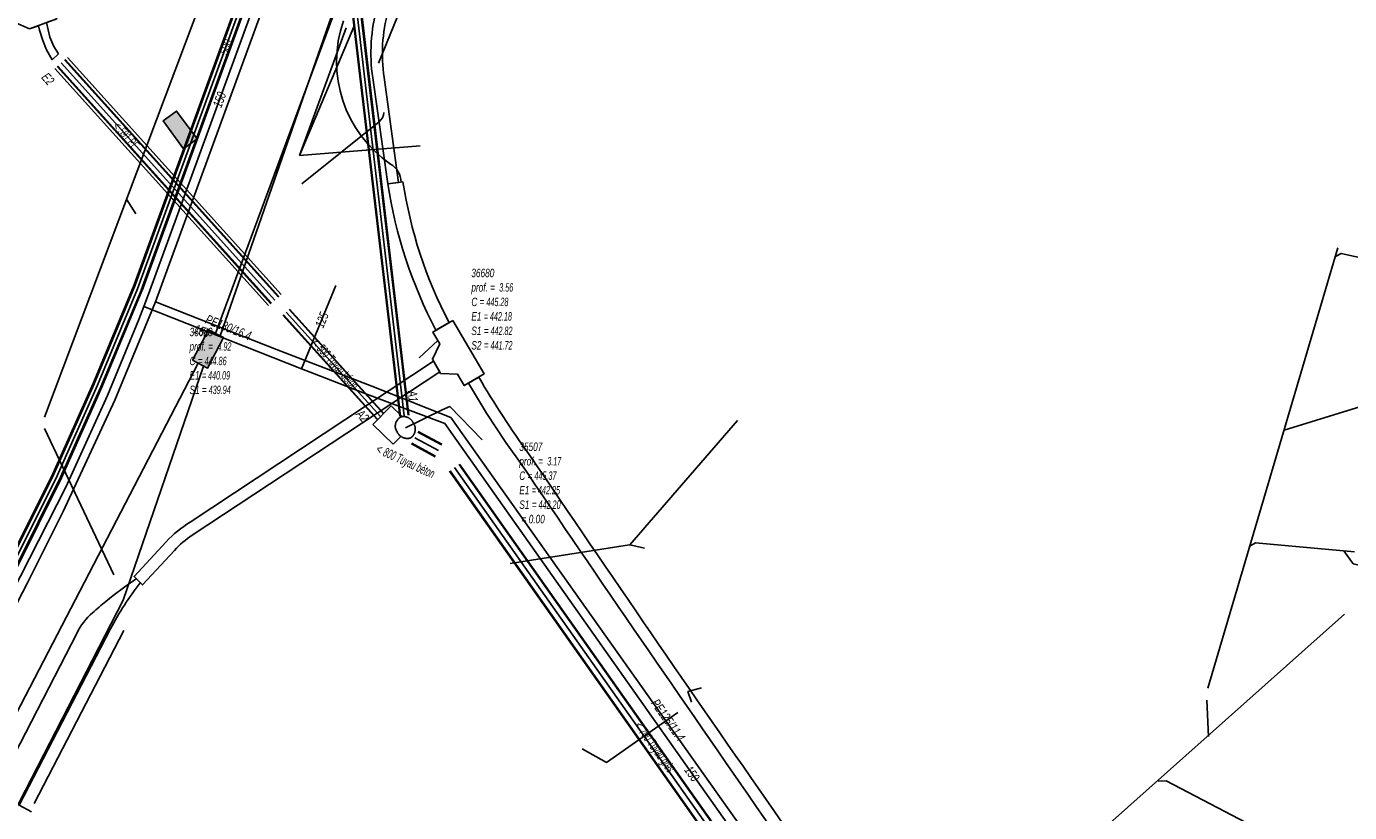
# Model space of a CAD drawing. Header units: metres. Extents: x 2695563 to 2696938, y 1260544 to 1262032.
# Tile 133 of 256: x 2696598 to 2696677, y 1261215 to 1261262. Entities that reach past the tile are written whole.
import ezdxf

# ---------------------------------------------------------------- set-up
doc = ezdxf.new("R2010")
doc.units = ezdxf.units.M
doc.header["$LTSCALE"] = 100
doc.linetypes.add('AUSGEZOGEN', pattern=[0])
doc.linetypes.add('STRICHLINIE2_S3', pattern=[0.25, 0.15, -0.1])
for name, color, linetype in [('Eau portable_Cadastre des conduites_Conduite', 171, 'AUSGEZOGEN'), ('Eau potable_Cadastre des conduites_Conduite_Texte', 171, 'AUSGEZOGEN'), ('EU_Cadastre des conduites', 24, 'AUSGEZOGEN'), ('EU_Cadastre des conduites – Texte', 7, 'AUSGEZOGEN'), ('EU_Cadastre des conduites_Axe de tracé', 24, 'AUSGEZOGEN'), ('EU_Cadastre des conduites_Ouvrage spécial – Ligne de détail', 24, 'AUSGEZOGEN'), ('EU_Cadastre des conduites_Ouvrage spécial – Polygone de détail', 24, 'AUSGEZOGEN'), ('EU_Cadastre des conduites_Regard normalisé – Texte', 24, 'AUSGEZOGEN'), ('EU_Cadastre des conduites_Regard – Polygone de détail', 24, 'AUSGEZOGEN'), ('EU_Cadastre des conduites_Texte entrée-sortie', 24, 'AUSGEZOGEN'), ('Gaz_Cadastre des conduites_Conduite', 32, 'AUSGEZOGEN'), ('Gaz_Cadastre des conduites_Conduite_Texte', 32, 'AUSGEZOGEN'), ('Réseau électrique_Cadastre des conduite_Bord du tracé', 1, 'AUSGEZOGEN'), ('Réseau électrique_Cadastre des conduite_Tronçon de tracé', 1, 'AUSGEZOGEN'), ('Réseau électrique_Cadastre des conduites_Ouvrage_Surface-Ligne-Point', 1, 'AUSGEZOGEN'), ('Télécommunications_SW_Cadastre des conduites_Bord du tracé', 94, 'AUSGEZOGEN'), ('Télécommunications_SW_Cadastre des conduites_Ouvrage', 94, 'AUSGEZOGEN')]:
    doc.layers.add(name, color=color, linetype=linetype)
doc.styles.add('ARIAL', font='arial.ttf')
pattern_1 = [(0, (2708005, 1273150), (6075, 6075), [6075, -6075]), (90, (2708005, 1273150), (-6075, 6075), [6075, -6075])]

# ---------------------------------------------------------------- blocks, each defined once
blk = doc.blocks.new('COMPLEXOBJECT_1537')
at = {"layer": 'EU_Cadastre des conduites_Ouvrage spécial – Polygone de détail', "color": 24, "linetype": 'STRICHLINIE2_S3', "transparency": 33554687}
for centre, radius, start, end in [((6619.955, 11238.027), 0.585, 162.60697, 215.99528), ((6619.958, 11238.028), 0.588, 107.49561, 162.80126), ((6619.853, 11237.943), 0.65, 57.47226, 96.31994), ((6619.853, 11237.938), 0.653, 23.41472, 57.75565), ((6619.914, 11237.844), 0.645, 349.84256, 33.3418), ((6620.074, 11237.932), 0.644, 202.80399, 243.58234), ((6620.081, 11237.931), 0.645, 242.9787, 289.34815), ((6619.913, 11237.843), 0.646, 306.27441, 349.91702)]:
    blk.add_arc(centre, radius, start, end, dxfattribs=at)
blk = doc.blocks.new('COMPLEXOBJECT_1594')
at = {"layer": 'Réseau électrique_Cadastre des conduite_Bord du tracé', "color": 1, "linetype": 'AUSGEZOGEN', "transparency": 33554687}
blk.add_line((6624.345, 11240.947), (6623.728, 11240.585), dxfattribs=at)
blk.add_lwpolyline([(6652.947, 11199.999), (6655.485, 11197.116), (6655.998, 11197.592), (6653.849, 11200.001)], dxfattribs=at)
for centre, radius, start, end in [((6669.929, 11267.356), 53.397, 210.0899, 216.06909), ((6670.276, 11267.576), 53.092, 210.10362, 216.05395), ((8193.172, 12295.529), 1890.421, 214.076417, 214.856728), ((8202.272, 12301.772), 1902.172, 214.078991, 214.854373), ((6774.392, 11307.453), 161.483, 214.88217, 221.7139), ((6765.308, 11300.708), 150.889, 214.75327, 221.86977)]:
    blk.add_arc(centre, radius, start, end, dxfattribs=at)
blk = doc.blocks.new('COMPLEXOBJECT_1597')
at = {"layer": 'Réseau électrique_Cadastre des conduite_Bord du tracé', "color": 1, "linetype": 'AUSGEZOGEN', "transparency": 33554687}
blk.add_line((6618.939, 11262.744), (6618.289, 11262.993), dxfattribs=at)
blk.add_lwpolyline([(6618.026, 11258.786), (6618.936, 11252.459), (6619.553, 11252.548), (6618.706, 11258.806)], dxfattribs=at)
for centre, radius, start, end in [((6628.221, 11260.26), 10.301, 164.61644, 188.2292), ((6628.2, 11260.22), 9.598, 164.75532, 188.47253)]:
    blk.add_arc(centre, radius, start, end, dxfattribs=at)
blk = doc.blocks.new('COMPLEXOBJECT_1598')
at = {"layer": 'Réseau électrique_Cadastre des conduite_Bord du tracé', "color": 1, "linetype": 'AUSGEZOGEN', "transparency": 33554687}
for p, q in [((6619.83, 11252.587), (6618.936, 11252.459)), ((6621.795, 11243.74), (6622.575, 11244.197))]:
    blk.add_line(p, q, dxfattribs=at)
for centre, radius, start, end in [((6646.039, 11256.518), 27.406, 188.51746, 207.79165), ((6645.995, 11256.503), 26.456, 188.51305, 207.72058)]:
    blk.add_arc(centre, radius, start, end, dxfattribs=at)
blk = doc.blocks.new('COMPLEXOBJECT_1599')
at = {"layer": 'Réseau électrique_Cadastre des conduite_Bord du tracé', "color": 1, "linetype": 'AUSGEZOGEN', "transparency": 33554687}
blk.add_line((6607.279, 11231.515), (6622.019, 11241.253), dxfattribs=at)
for points in [[(6622.019, 11241.253), (6621.646, 11241.89), (6607.157, 11232.292)], [(6605.731, 11231.129), (6603.813, 11229.049), (6604.305, 11228.561), (6606.21, 11230.612)]]:
    blk.add_lwpolyline(points, dxfattribs=at)
for centre, radius, start, end in [((6610.487, 11226.753), 6.463, 121.01543, 137.38374), ((6610.104, 11227.086), 5.253, 122.53464, 137.8419)]:
    blk.add_arc(centre, radius, start, end, dxfattribs=at)
blk = doc.blocks.new('COMPLEXOBJECT_2029')
at = {"layer": 'Réseau électrique_Cadastre des conduite_Tronçon de tracé', "color": 1, "linetype": 'AUSGEZOGEN', "transparency": 33554687}
blk.add_line((6596.971, 11215.429), (6602.413, 11225.94), dxfattribs=at)
blk.add_arc((6618.1, 11217.815), 17.666, 142.01549, 152.6195, dxfattribs=at)

msp = doc.modelspace()

# ---------------------------------------------------------------- hatches: boundary and pattern name
at = {"layer": 'Réseau électrique_Cadastre des conduite_Bord du tracé', "lineweight": 18, "transparency": 33554687}
h = msp.add_hatch(dxfattribs=at)
h.set_pattern_fill('MUSTER', color=1, scale=6075, style=0, pattern_type=2)
h.set_pattern_definition(pattern_1)
h.paths.add_polyline_path([(2696619.676, 1261258.616), (2696619.658, 1261258.743), (2696619.642, 1261258.87), (2696619.627, 1261258.997), (2696619.614, 1261259.125), (2696619.603, 1261259.253), (2696619.593, 1261259.38), (2696619.585, 1261259.508), (2696619.579, 1261259.636), (2696619.575, 1261259.764), (2696619.572, 1261259.893), (2696619.571, 1261260.021), (2696619.572, 1261260.149), (2696619.574, 1261260.277), (2696619.579, 1261260.405), (2696619.584, 1261260.533), (2696619.592, 1261260.661), (2696619.601, 1261260.789), (2696619.612, 1261260.917), (2696619.625, 1261261.044), (2696619.639, 1261261.171), (2696619.655, 1261261.299), (2696619.673, 1261261.426), (2696619.693, 1261261.552), (2696619.714, 1261261.679), (2696619.737, 1261261.805), (2696619.761, 1261261.931), (2696619.787, 1261262.056), (2696619.815, 1261262.181), (2696619.845, 1261262.306), (2696619.876, 1261262.43), (2696619.909, 1261262.554), (2696619.259, 1261262.803), (2696619.224, 1261262.671), (2696619.19, 1261262.538), (2696619.158, 1261262.405), (2696619.128, 1261262.271), (2696619.099, 1261262.137), (2696619.073, 1261262.003), (2696619.048, 1261261.868), (2696619.025, 1261261.733), (2696619.004, 1261261.598), (2696618.984, 1261261.462), (2696618.967, 1261261.327), (2696618.951, 1261261.191), (2696618.937, 1261261.054), (2696618.925, 1261260.918), (2696618.915, 1261260.781), (2696618.906, 1261260.645), (2696618.899, 1261260.508), (2696618.894, 1261260.371), (2696618.891, 1261260.234), (2696618.89, 1261260.097), (2696618.891, 1261259.96), (2696618.893, 1261259.823), (2696618.897, 1261259.687), (2696618.903, 1261259.55), (2696618.911, 1261259.413), (2696618.921, 1261259.276), (2696618.932, 1261259.14), (2696618.945, 1261259.004), (2696618.96, 1261258.868), (2696618.977, 1261258.732), (2696618.996, 1261258.596), (2696619.906, 1261252.269), (2696620.523, 1261252.358)], flags=0)
h = msp.add_hatch(dxfattribs=at)
h.set_pattern_fill('MUSTER', color=1, scale=6075, style=0, pattern_type=2)
h.set_pattern_definition(pattern_1)
h.paths.add_polyline_path([(2696620.8, 1261252.397), (2696619.906, 1261252.269), (2696619.952, 1261251.975), (2696620, 1261251.682), (2696620.052, 1261251.389), (2696620.108, 1261251.097), (2696620.166, 1261250.805), (2696620.228, 1261250.514), (2696620.292, 1261250.224), (2696620.36, 1261249.934), (2696620.431, 1261249.646), (2696620.505, 1261249.358), (2696620.582, 1261249.07), (2696620.663, 1261248.784), (2696620.746, 1261248.499), (2696620.832, 1261248.214), (2696620.922, 1261247.93), (2696621.015, 1261247.648), (2696621.11, 1261247.366), (2696621.209, 1261247.086), (2696621.311, 1261246.806), (2696621.416, 1261246.528), (2696621.524, 1261246.251), (2696621.635, 1261245.975), (2696621.748, 1261245.7), (2696621.865, 1261245.427), (2696621.985, 1261245.154), (2696622.108, 1261244.884), (2696622.233, 1261244.614), (2696622.362, 1261244.346), (2696622.493, 1261244.079), (2696622.628, 1261243.814), (2696622.765, 1261243.55), (2696623.545, 1261244.007), (2696623.413, 1261244.261), (2696623.284, 1261244.516), (2696623.158, 1261244.773), (2696623.035, 1261245.031), (2696622.914, 1261245.291), (2696622.796, 1261245.551), (2696622.681, 1261245.813), (2696622.569, 1261246.077), (2696622.46, 1261246.341), (2696622.354, 1261246.607), (2696622.25, 1261246.873), (2696622.149, 1261247.141), (2696622.052, 1261247.41), (2696621.957, 1261247.68), (2696621.865, 1261247.951), (2696621.776, 1261248.223), (2696621.69, 1261248.496), (2696621.607, 1261248.769), (2696621.527, 1261249.044), (2696621.45, 1261249.32), (2696621.376, 1261249.596), (2696621.304, 1261249.873), (2696621.236, 1261250.151), (2696621.171, 1261250.429), (2696621.109, 1261250.709), (2696621.05, 1261250.989), (2696620.994, 1261251.269), (2696620.941, 1261251.55), (2696620.891, 1261251.832), (2696620.844, 1261252.114)], flags=0)
h = msp.add_hatch(dxfattribs=at)
h.set_pattern_fill('MUSTER', color=1, scale=6075, style=0, pattern_type=2)
h.set_pattern_definition(pattern_1)
h.paths.add_polyline_path([(2696622.989, 1261241.063), (2696622.616, 1261241.7), (2696608.127, 1261232.102), (2696608.076, 1261232.071), (2696608.025, 1261232.04), (2696607.975, 1261232.008), (2696607.925, 1261231.976), (2696607.875, 1261231.943), (2696607.826, 1261231.909), (2696607.777, 1261231.876), (2696607.728, 1261231.842), (2696607.68, 1261231.807), (2696607.631, 1261231.772), (2696607.584, 1261231.737), (2696607.536, 1261231.701), (2696607.489, 1261231.664), (2696607.442, 1261231.627), (2696607.396, 1261231.59), (2696607.349, 1261231.553), (2696607.304, 1261231.515), (2696607.258, 1261231.476), (2696607.213, 1261231.437), (2696607.168, 1261231.398), (2696607.124, 1261231.358), (2696607.08, 1261231.318), (2696607.036, 1261231.277), (2696606.993, 1261231.237), (2696606.95, 1261231.195), (2696606.908, 1261231.153), (2696606.866, 1261231.111), (2696606.824, 1261231.069), (2696606.782, 1261231.026), (2696606.742, 1261230.983), (2696606.701, 1261230.939), (2696604.783, 1261228.859), (2696605.275, 1261228.371), (2696607.18, 1261230.422), (2696607.211, 1261230.455), (2696607.241, 1261230.489), (2696607.272, 1261230.521), (2696607.304, 1261230.554), (2696607.336, 1261230.586), (2696607.367, 1261230.619), (2696607.4, 1261230.65), (2696607.432, 1261230.682), (2696607.465, 1261230.713), (2696607.498, 1261230.744), (2696607.531, 1261230.775), (2696607.565, 1261230.805), (2696607.599, 1261230.835), (2696607.633, 1261230.865), (2696607.667, 1261230.895), (2696607.702, 1261230.924), (2696607.736, 1261230.953), (2696607.772, 1261230.981), (2696607.807, 1261231.01), (2696607.842, 1261231.038), (2696607.878, 1261231.065), (2696607.914, 1261231.093), (2696607.951, 1261231.12), (2696607.987, 1261231.147), (2696608.024, 1261231.173), (2696608.061, 1261231.199), (2696608.098, 1261231.225), (2696608.135, 1261231.25), (2696608.173, 1261231.276), (2696608.211, 1261231.3), (2696608.249, 1261231.325)], flags=0)
h = msp.add_hatch(dxfattribs=at)
h.set_pattern_fill('MUSTER', color=1, scale=6075, style=0, pattern_type=2)
h.set_pattern_definition(pattern_1)
h.paths.add_polyline_path([(2696642.893, 1261214.913), (2696642.418, 1261215.595), (2696641.944, 1261216.276), (2696641.47, 1261216.958), (2696640.997, 1261217.641), (2696640.523, 1261218.323), (2696640.05, 1261219.006), (2696639.578, 1261219.689), (2696639.105, 1261220.372), (2696638.633, 1261221.055), (2696638.161, 1261221.738), (2696637.69, 1261222.422), (2696637.219, 1261223.106), (2696636.748, 1261223.79), (2696636.277, 1261224.474), (2696635.807, 1261225.159), (2696635.337, 1261225.844), (2696634.867, 1261226.529), (2696634.398, 1261227.214), (2696633.929, 1261227.899), (2696633.46, 1261228.585), (2696632.991, 1261229.27), (2696632.523, 1261229.956), (2696632.055, 1261230.642), (2696631.588, 1261231.329), (2696631.12, 1261232.015), (2696630.653, 1261232.702), (2696630.187, 1261233.389), (2696629.72, 1261234.076), (2696629.254, 1261234.764), (2696628.788, 1261235.451), (2696628.323, 1261236.139), (2696628.219, 1261236.283), (2696628.115, 1261236.427), (2696628.011, 1261236.572), (2696627.908, 1261236.717), (2696627.806, 1261236.862), (2696627.704, 1261237.008), (2696627.602, 1261237.154), (2696627.501, 1261237.3), (2696627.401, 1261237.447), (2696627.3, 1261237.594), (2696627.201, 1261237.742), (2696627.102, 1261237.889), (2696627.003, 1261238.037), (2696626.905, 1261238.186), (2696626.808, 1261238.334), (2696626.711, 1261238.484), (2696626.614, 1261238.633), (2696626.518, 1261238.783), (2696626.422, 1261238.933), (2696626.327, 1261239.083), (2696626.233, 1261239.234), (2696626.139, 1261239.384), (2696626.045, 1261239.536), (2696625.952, 1261239.687), (2696625.86, 1261239.839), (2696625.767, 1261239.991), (2696625.676, 1261240.144), (2696625.585, 1261240.297), (2696625.494, 1261240.45), (2696625.404, 1261240.603), (2696625.315, 1261240.757), (2696624.698, 1261240.395), (2696624.788, 1261240.24), (2696624.879, 1261240.085), (2696624.971, 1261239.93), (2696625.063, 1261239.775), (2696625.155, 1261239.621), (2696625.248, 1261239.467), (2696625.342, 1261239.314), (2696625.436, 1261239.161), (2696625.53, 1261239.008), (2696625.625, 1261238.855), (2696625.721, 1261238.703), (2696625.817, 1261238.551), (2696625.913, 1261238.399), (2696626.011, 1261238.248), (2696626.108, 1261238.097), (2696626.206, 1261237.947), (2696626.305, 1261237.796), (2696626.404, 1261237.646), (2696626.504, 1261237.497), (2696626.604, 1261237.347), (2696626.704, 1261237.198), (2696626.805, 1261237.05), (2696626.907, 1261236.902), (2696627.009, 1261236.754), (2696627.112, 1261236.606), (2696627.215, 1261236.459), (2696627.319, 1261236.312), (2696627.423, 1261236.165), (2696627.527, 1261236.019), (2696627.632, 1261235.873), (2696627.738, 1261235.728), (2696628.203, 1261235.04), (2696628.669, 1261234.353), (2696629.135, 1261233.666), (2696629.602, 1261232.978), (2696630.068, 1261232.292), (2696630.535, 1261231.605), (2696631.002, 1261230.919), (2696631.47, 1261230.232), (2696631.938, 1261229.546), (2696632.406, 1261228.86), (2696632.874, 1261228.175), (2696633.343, 1261227.489), (2696633.812, 1261226.804), (2696634.282, 1261226.119), (2696634.751, 1261225.434), (2696635.221, 1261224.75), (2696635.691, 1261224.065), (2696636.162, 1261223.381), (2696636.633, 1261222.697), (2696637.104, 1261222.013), (2696637.575, 1261221.33), (2696638.047, 1261220.646), (2696638.519, 1261219.963), (2696638.991, 1261219.28), (2696639.464, 1261218.597), (2696639.937, 1261217.915), (2696640.41, 1261217.232), (2696640.884, 1261216.55), (2696641.357, 1261215.868), (2696641.832, 1261215.187), (2696642.306, 1261214.505), (2696642.652, 1261214.009), (2696642.999, 1261213.514), (2696643.349, 1261213.021), (2696643.7, 1261212.529), (2696644.054, 1261212.039), (2696644.409, 1261211.55), (2696644.767, 1261211.062), (2696645.126, 1261210.576), (2696645.488, 1261210.091), (2696645.851, 1261209.608), (2696646.216, 1261209.126), (2696646.583, 1261208.646), (2696646.952, 1261208.167), (2696647.323, 1261207.69), (2696647.696, 1261207.214), (2696648.071, 1261206.74), (2696648.448, 1261206.267), (2696648.826, 1261205.795), (2696649.207, 1261205.326), (2696649.589, 1261204.857), (2696649.973, 1261204.391), (2696650.359, 1261203.925), (2696650.747, 1261203.462), (2696651.137, 1261203), (2696651.529, 1261202.539), (2696651.922, 1261202.08), (2696652.317, 1261201.623), (2696652.715, 1261201.167), (2696653.114, 1261200.713), (2696653.514, 1261200.26), (2696653.917, 1261199.809), (2696656.455, 1261196.926), (2696656.968, 1261197.402), (2696654.819, 1261199.811), (2696654.407, 1261200.275), (2696653.996, 1261200.741), (2696653.587, 1261201.209), (2696653.18, 1261201.678), (2696652.775, 1261202.149), (2696652.372, 1261202.621), (2696651.97, 1261203.095), (2696651.57, 1261203.57), (2696651.172, 1261204.047), (2696650.776, 1261204.526), (2696650.382, 1261205.006), (2696649.99, 1261205.487), (2696649.599, 1261205.97), (2696649.21, 1261206.455), (2696648.824, 1261206.941), (2696648.439, 1261207.428), (2696648.056, 1261207.917), (2696647.674, 1261208.407), (2696647.295, 1261208.899), (2696646.918, 1261209.393), (2696646.542, 1261209.887), (2696646.169, 1261210.384), (2696645.797, 1261210.881), (2696645.427, 1261211.38), (2696645.059, 1261211.881), (2696644.693, 1261212.383), (2696644.329, 1261212.886), (2696643.967, 1261213.391), (2696643.607, 1261213.897), (2696643.249, 1261214.404)], flags=0)
at = {"layer": 'Réseau électrique_Cadastre des conduites_Ouvrage_Surface-Ligne-Point', "lineweight": 18, "transparency": 33554687}
h = msp.add_hatch(dxfattribs=at)
h.set_pattern_fill('MUSTER', color=1, scale=4050, style=0, pattern_type=2)
h.set_pattern_definition([(0, (2703955, 1269100), (4050, 4050), [4050, -4050]), (90, (2703955, 1269100), (-4050, 4050), [4050, -4050])])
h.paths.add_polyline_path([(2696623.763, 1261244.135), (2696622.576, 1261243.44), (2696622.992, 1261242.73), (2696622.549, 1261241.815), (2696623.042, 1261240.973), (2696624.05, 1261240.926), (2696624.447, 1261240.248), (2696625.634, 1261240.943)], flags=0)
at = {"layer": 'Télécommunications_SW_Cadastre des conduites_Ouvrage', "transparency": 33554687}
for points in [[(2696607.723, 1261254.368), (2696608.529, 1261254.959), (2696607.316, 1261256.612), (2696606.509, 1261256.021)], [(2696608.268, 1261241.753), (2696609.157, 1261241.294), (2696610.098, 1261243.116), (2696609.21, 1261243.574)]]:
    msp.add_hatch(color=7, dxfattribs=at).paths.add_polyline_path(points)

# ---------------------------------------------------------------- linework, layer by layer
at = {"layer": 'Eau portable_Cadastre des conduites_Conduite', "linetype": 'AUSGEZOGEN', "transparency": 33554687}
for p, q in [((2696615.846, 1261276.631), (2696604.727, 1261246.103)), ((2696615.875, 1261276.621), (2696604.756, 1261246.093)), ((2696615.904, 1261276.61), (2696604.785, 1261246.082)), ((2696616.316, 1261276.46), (2696605.197, 1261245.932)), ((2696616.345, 1261276.449), (2696605.226, 1261245.921)), ((2696616.374, 1261276.439), (2696605.255, 1261245.911)), ((2696604.731, 1261246.115), (2696602.343, 1261240.38)), ((2696604.76, 1261246.103), (2696602.371, 1261240.368)), ((2696604.789, 1261246.091), (2696602.4, 1261240.356)), ((2696605.193, 1261245.923), (2696602.802, 1261240.182)), ((2696605.222, 1261245.911), (2696602.831, 1261240.17)), ((2696605.251, 1261245.899), (2696602.859, 1261240.158)), ((2696602.343, 1261240.38), (2696599.941, 1261234.997)), ((2696602.371, 1261240.368), (2696599.97, 1261234.984)), ((2696602.4, 1261240.356), (2696599.998, 1261234.97)), ((2696602.802, 1261240.182), (2696600.394, 1261234.784)), ((2696602.831, 1261240.17), (2696600.422, 1261234.77)), ((2696602.859, 1261240.158), (2696600.451, 1261234.757)), ((2696599.941, 1261234.997), (2696597.265, 1261229.603)), ((2696599.97, 1261234.984), (2696597.293, 1261229.589)), ((2696599.998, 1261234.97), (2696597.321, 1261229.575)), ((2696600.394, 1261234.784), (2696597.711, 1261229.377)), ((2696600.422, 1261234.77), (2696597.739, 1261229.363)), ((2696600.451, 1261234.757), (2696597.767, 1261229.349))]:
    msp.add_line(p, q, dxfattribs=at)
at = {"layer": 'Eau portable_Cadastre des conduites_Conduite', "color": 255, "linetype": 'AUSGEZOGEN', "transparency": 33554687}
for p, q in [((2696616.11, 1261276.535), (2696604.991, 1261246.007)), ((2696604.991, 1261246.007), (2696602.601, 1261240.269)), ((2696602.601, 1261240.269), (2696600.196, 1261234.877)), ((2696600.196, 1261234.877), (2696597.516, 1261229.476))]:
    msp.add_line(p, q, dxfattribs=at)
at = {"layer": 'Eau portable_Cadastre des conduites_Conduite', "color": 7, "linetype": 'AUSGEZOGEN', "transparency": 33554687}
msp.add_line((2696614.763, 1261241.25), (2696616.807, 1261246.215), dxfattribs=at)
for points in [[(2696657.086, 1261388.848), (2696616.439, 1261278.991), (2696616.881, 1261276.515), (2696605.638, 1261245.705), (2696605.364, 1261244.953)], [(2696605.364, 1261244.953), (2696605.054, 1261244.194), (2696603.197, 1261239.651), (2696600.71, 1261234.201), (2696598.017, 1261228.888), (2696567.913, 1261170.589), (2696563.828, 1261162.506), (2696554.994, 1261145.572), (2696550.038, 1261136.074), (2696550.147, 1261133.526), (2696544.321, 1261122.137), (2696537.84, 1261109.713), (2696531.327, 1261097.071), (2696522.634, 1261080.262), (2696511.485, 1261058.57), (2696509.603, 1261054.935), (2696509.005, 1261053.781), (2696502.513, 1261041.096)], [(2696605.364, 1261244.953), (2696614.763, 1261241.25), (2696615.527, 1261240.953), (2696618.488, 1261239.8), (2696621.233, 1261238.762)], [(2696621.233, 1261238.762), (2696623.291, 1261237.984), (2696652.173, 1261197.075)]]:
    msp.add_lwpolyline(points, dxfattribs=at)
at = {"layer": 'EU_Cadastre des conduites', "color": 24, "linetype": 'AUSGEZOGEN', "transparency": 33554687}
for p, q in [((2696599.446, 1261238.364), (2696611.432, 1261270.21)), ((2696614.626, 1261253.957), (2696617.874, 1261261.633)), ((2696617.411, 1261261.567), (2696614.626, 1261253.957)), ((2696621.83, 1261254.541), (2696614.626, 1261253.957)), ((2696604.881, 1261250.477), (2696604.331, 1261251.369)), ((2696676.49, 1261248.466), (2696668.738, 1261222.216)), ((2696623.141, 1261238.799), (2696620.953, 1261237.739)), ((2696677.866, 1261238.997), (2696673.287, 1261237.595)), ((2696640.72, 1261238.164), (2696634.307, 1261230.754)), ((2696603.576, 1261228.974), (2696599.446, 1261237.694)), ((2696634.3, 1261230.754), (2696627.191, 1261229.646)), ((2696635.193, 1261230.547), (2696634.307, 1261230.754)), ((2696676.892, 1261226.624), (2696654.105, 1261206.323)), ((2696668.692, 1261221.494), (2696668.791, 1261219.329))]:
    msp.add_line(p, q, dxfattribs=at)
at = {"layer": 'EU_Cadastre des conduites', "linetype": 'AUSGEZOGEN', "transparency": 33554687}
for p, q in [((2696620.611, 1261238.421), (2696616.814, 1261270.773)), ((2696620.631, 1261238.423), (2696616.834, 1261270.775)), ((2696620.651, 1261238.425), (2696616.854, 1261270.777)), ((2696621.107, 1261238.479), (2696617.31, 1261270.831)), ((2696621.127, 1261238.481), (2696617.33, 1261270.833)), ((2696621.147, 1261238.483), (2696617.35, 1261270.835)), ((2696612.937, 1261245.13), (2696600.199, 1261259.263)), ((2696612.954, 1261245.146), (2696600.216, 1261259.279)), ((2696612.972, 1261245.162), (2696600.234, 1261259.295)), ((2696613.376, 1261245.526), (2696600.638, 1261259.659)), ((2696613.394, 1261245.542), (2696600.656, 1261259.675)), ((2696613.411, 1261245.558), (2696600.673, 1261259.691)), ((2696619.26, 1261238.219), (2696613.645, 1261244.445)), ((2696619.275, 1261238.233), (2696613.66, 1261244.459)), ((2696619.29, 1261238.246), (2696613.675, 1261244.472)), ((2696619.632, 1261238.554), (2696614.017, 1261244.78)), ((2696619.647, 1261238.567), (2696614.032, 1261244.793)), ((2696619.662, 1261238.581), (2696614.047, 1261244.807)), ((2696623.094, 1261236.713), (2696621.686, 1261237.477)), ((2696623.104, 1261236.732), (2696621.695, 1261237.495)), ((2696623.114, 1261236.75), (2696621.705, 1261237.513)), ((2696622.712, 1261236.01), (2696621.304, 1261236.773)), ((2696622.722, 1261236.028), (2696621.314, 1261236.792)), ((2696622.732, 1261236.047), (2696621.324, 1261236.81)), ((2696652.11, 1261195.894), (2696624.144, 1261235.546)), ((2696652.126, 1261195.906), (2696624.16, 1261235.557)), ((2696652.142, 1261195.917), (2696624.176, 1261235.568)), ((2696651.538, 1261195.491), (2696623.572, 1261235.142)), ((2696651.554, 1261195.502), (2696623.588, 1261235.153)), ((2696651.57, 1261195.513), (2696623.604, 1261235.165))]:
    msp.add_line(p, q, dxfattribs=at)
at = {"layer": 'EU_Cadastre des conduites', "color": 255, "transparency": 33554687}
for p, q in [((2696620.879, 1261238.452), (2696617.082, 1261270.804)), ((2696613.174, 1261245.344), (2696600.436, 1261259.477)), ((2696619.461, 1261238.4), (2696613.846, 1261244.626)), ((2696622.913, 1261236.38), (2696621.505, 1261237.143)), ((2696651.84, 1261195.704), (2696623.874, 1261235.355))]:
    msp.add_line(p, q, dxfattribs=at)
at = {"layer": 'EU_Cadastre des conduites', "color": 24, "linetype": 'AUSGEZOGEN', "transparency": 33554687}
for points in [[(2696678.315, 1261247.764), (2696676.694, 1261248.123), (2696676.356, 1261247.938)], [(2696625.518, 1261237.009), (2696623.594, 1261239.01), (2696623.141, 1261238.799)], [(2696677.477, 1261230.342), (2696671.594, 1261230.879), (2696671.248, 1261230.675)], [(2696680.566, 1261229.235), (2696680.144, 1261228.985), (2696677.406, 1261229.627), (2696676.842, 1261230.401)], [(2696680.202, 1261209.398), (2696666.266, 1261216.697), (2696665.797, 1261216.678)]]:
    msp.add_lwpolyline(points, dxfattribs=at)
at = {"layer": 'EU_Cadastre des conduites_Axe de tracé', "color": 24, "linetype": 'AUSGEZOGEN', "transparency": 33554687}
for p, q in [((2696612.786, 1261245.029), (2696600.065, 1261259.142)), ((2696613.545, 1261245.679), (2696600.807, 1261259.812))]:
    msp.add_line(p, q, dxfattribs=at)
at = {"layer": 'EU_Cadastre des conduites_Ouvrage spécial – Ligne de détail', "color": 24, "linetype": 'STRICHLINIE2_S3', "transparency": 33554687}
msp.add_lwpolyline([(2696620.678, 1261237.212), (2696620.224, 1261236.748), (2696619.007, 1261237.934), (2696620.089, 1261239.044), (2696620.751, 1261238.399)], dxfattribs=at)
at = {"layer": 'EU_Cadastre des conduites_Regard – Polygone de détail', "color": 24, "linetype": 'STRICHLINIE2_S3', "transparency": 33554687}
msp.add_lwpolyline([(2696598.237, 1261266.444), (2696596.65, 1261262.346), (2696597.566, 1261261.952), (2696598.542, 1261261.518), (2696599.09, 1261261.688), (2696599.146, 1261261.428), (2696599.336, 1261260.823), (2696599.561, 1261260.266), (2696599.894, 1261259.662), (2696600.285, 1261260.018), (2696600, 1261260.468), (2696599.763, 1261261.013), (2696599.564, 1261261.881), (2696600.183, 1261262.117), (2696598.542, 1261261.518), (2696600.183, 1261262.117), (2696599.907, 1261262.775), (2696599.72, 1261263.452), (2696599.681, 1261264.09), (2696599.771, 1261264.908), (2696599.998, 1261265.837), (2696598.237, 1261266.444)], close=True, dxfattribs=at)
at = {"layer": 'Gaz_Cadastre des conduites_Conduite', "color": 32, "linetype": 'AUSGEZOGEN', "transparency": 33554687}
for points in [[(2696659.277, 1261393.124), (2696616.993, 1261278.968), (2696617.47, 1261276.517), (2696606.047, 1261245.242)], [(2696499.537, 1261037.203), (2696503.287, 1261039.21), (2696513.196, 1261058.284), (2696526.029, 1261083.279), (2696550.889, 1261131.825), (2696550.648, 1261135.991), (2696558.706, 1261151.478), (2696568.362, 1261170.315), (2696598.427, 1261228.499), (2696600.554, 1261232.744), (2696603.642, 1261239.386), (2696606.047, 1261245.242)], [(2696606.047, 1261245.242), (2696613.256, 1261242.402), (2696618.951, 1261240.216), (2696621.399, 1261239.235), (2696621.591, 1261239.158)], [(2696621.591, 1261239.158), (2696623.643, 1261238.347), (2696652.363, 1261197.818)]]:
    msp.add_lwpolyline(points, dxfattribs=at)
at = {"layer": 'Réseau électrique_Cadastre des conduite_Tronçon de tracé', "color": 1, "linetype": 'STRICHLINIE2_S3', "transparency": 33554687}
msp.add_line((2696619.343, 1261259.475), (2696621.148, 1261263.903), dxfattribs=at)
at = {"layer": 'Réseau électrique_Cadastre des conduite_Tronçon de tracé', "color": 1, "linetype": 'AUSGEZOGEN', "transparency": 33554687}
for p, q in [((2696614.783, 1261252.273), (2696619.375, 1261255.963)), ((2696621.756, 1261241.892), (2696622.874, 1261242.932)), ((2696598.828, 1261215.331), (2696604.178, 1261225.645)), ((2696598.67, 1261214.842), (2696597.941, 1261215.239))]:
    msp.add_line(p, q, dxfattribs=at)
for points in [[(2696567.353, 1261159.79), (2696588.145, 1261199.811), (2696601.391, 1261225.512)], [(2696637.98, 1261221.372), (2696637.774, 1261222.004), (2696638.581, 1261222.227)], [(2696631.474, 1261218.599), (2696632.921, 1261217.784), (2696637.17, 1261220.768)]]:
    msp.add_lwpolyline(points, dxfattribs=at)
for centre, radius, start, end in [((2696624.239, 1261259.558), 7.394, 160.84554, 235.62486), ((2696618.888, 1261256.56), 0.77, 309.1845, 357.68539), ((2696619.384, 1261252.336), 1.309, 2.02435, 58.7339), ((2696618.1, 1261209.017), 23.715, 123.77971, 129.22807), ((2696617.723, 1261209.412), 23.17, 129.12462, 131.73672), ((2696604.798, 1261223.856), 3.789, 131.29689, 154.07491)]:
    msp.add_arc(centre, radius, start, end, dxfattribs=at)
at = {"layer": 'Réseau électrique_Cadastre des conduites_Ouvrage_Surface-Ligne-Point', "color": 1, "linetype": 'AUSGEZOGEN', "transparency": 33554687}
msp.add_lwpolyline([(2696623.763, 1261244.135), (2696622.576, 1261243.44), (2696622.992, 1261242.73), (2696622.549, 1261241.815), (2696623.042, 1261240.973), (2696624.05, 1261240.926), (2696624.447, 1261240.248), (2696625.634, 1261240.943), (2696623.763, 1261244.135)], close=True, dxfattribs=at)
at = {"layer": 'Télécommunications_SW_Cadastre des conduites_Bord du tracé', "color": 94, "linetype": 'AUSGEZOGEN', "transparency": 33554687}
for points in [[(2696751.865, 1261530.936), (2696737.131, 1261510.808), (2696727.906, 1261499.81), (2696698.083, 1261464.256), (2696680.508, 1261433.989), (2696641.65, 1261329.88), (2696609.64, 1261243.352)], [(2696609.911, 1261243.212), (2696622.22, 1261278.59), (2696641.374, 1261330.887)], [(2696608.594, 1261241.586), (2696586.919, 1261199.81), (2696580.93, 1261188.266)], [(2696583.706, 1261187.728), (2696589.917, 1261199.81), (2696604.133, 1261227.465), (2696608.925, 1261241.414)]]:
    msp.add_lwpolyline(points, dxfattribs=at)
at = {"layer": 'Télécommunications_SW_Cadastre des conduites_Ouvrage', "color": 94, "transparency": 33554687}
for points in [[(2696607.723, 1261254.368), (2696608.529, 1261254.959), (2696607.316, 1261256.612), (2696606.509, 1261256.021), (2696607.723, 1261254.368)], [(2696608.268, 1261241.753), (2696609.157, 1261241.294), (2696610.098, 1261243.116), (2696609.21, 1261243.574), (2696608.268, 1261241.753)]]:
    msp.add_lwpolyline(points, close=True, dxfattribs=at)

# ---------------------------------------------------------------- block references
at = {"layer": 'EU_Cadastre des conduites_Ouvrage spécial – Polygone de détail', "color": 24, "linetype": 'STRICHLINIE2_S3', "lineweight": -3, "transparency": 33554687}
msp.add_blockref('COMPLEXOBJECT_1537', (2690000.97, 1249999.81), dxfattribs=at)
at = {"layer": 'Réseau électrique_Cadastre des conduite_Bord du tracé', "color": 1, "linetype": 'AUSGEZOGEN', "lineweight": -3, "transparency": 33554687}
for name in ['COMPLEXOBJECT_1597', 'COMPLEXOBJECT_1598', 'COMPLEXOBJECT_1599', 'COMPLEXOBJECT_1594']:
    msp.add_blockref(name, (2690000.97, 1249999.81), dxfattribs=at)
at = {"layer": 'Réseau électrique_Cadastre des conduite_Tronçon de tracé', "color": 1, "linetype": 'AUSGEZOGEN', "lineweight": -3, "transparency": 33554687}
msp.add_blockref('COMPLEXOBJECT_2029', (2690000.97, 1249999.81), dxfattribs=at)

# ---------------------------------------------------------------- texts
at = {"layer": 'Eau potable_Cadastre des conduites_Conduite_Texte', "color": 7, "transparency": 33554687, "char_height": 0.55426, "attachment_point": 5, "style": 'ARIAL'}
for s, insert, width, rotation in [('\\A1;{\\fArial|i1|b0;\\H0.554263;\\W0.700000;\\C7;500}\\P', (2696610.248, 1261260.425), 1.10633, 69.9876), ('\\A1;{\\fArial|i1|b0;\\H0.554263;\\W0.700000;\\C7;150}\\P', (2696609.872, 1261257.291), 1.10014, 69.9525), ('\\A1;{\\fArial|i1|b0;\\H0.554263;\\W0.700000;\\C7;125}\\P', (2696615.966, 1261244.159), 1.10014, 67.6242), ('\\A1;{\\fArial|i1|b0;\\H0.554263;\\W0.700000;\\C7;150}\\P', (2696608.82, 1261243.488), 1.10014, 338.4963), ('\\A1;{\\fArial|i1|b0;\\H0.554263;\\W0.700000;\\C7;150}\\P', (2696638.018, 1261217.114), 1.10014, 305.2224)]:
    msp.add_mtext(s, dxfattribs=dict(at, insert=insert, width=width, rotation=rotation))
at = {"layer": 'EU_Cadastre des conduites – Texte', "color": 24, "transparency": 33554687, "char_height": 0.55705, "width": 6, "style": 'ARIAL'}
for s, insert, attachment_point, rotation in [('\\A1;{\\fArial|i1|b0;\\H0.557054;\\W0.700000;\\C24;< \\W0.490000;591 PE}\\P', (2696604.301, 1261255.157), 5, 312.2289), ('\\A1;{\\fArial|b0|i1|c0|p34;\\W0.7;< \\W0.49;500 Tuyau béton}', (2696616.712, 1261241.485), 5, 311.7204), ('\\A1;{\\fArial|b0|i1|c0|p34;\\W0.7;< \\W0.49;800 Tuyau béton}', (2696622.618, 1261234.879), 6, 335.19552), ('\\A1;{\\fArial|b0|i1|c0|p34;\\W0.7;< \\W0.49;700 Tuyau grès}', (2696635.735, 1261218.657), 5, 305.8641)]:
    msp.add_mtext(s, dxfattribs=dict(at, insert=insert, attachment_point=attachment_point, rotation=rotation))
at = {"layer": 'EU_Cadastre des conduites_Regard normalisé – Texte', "color": 24, "transparency": 33554687, "char_height": 0.50641, "attachment_point": 1, "line_spacing_factor": 1.024096, "style": 'ARIAL'}
for s, insert, width in [('\\A1;{\\fArial|b0|i1|c0|p34;\\W0.69514;36680}\\P{\\fArial|b0|i1|c0|p34;\\H0.99721x;\\W0.69514;prof. = \\W0.4866; 3.56}\\P{\\fArial|b0|i1|c0|p34;\\H0.99721x;\\W0.69514;C =\\W0.4866; 445.28}\\P{\\fArial|b0|i1|c0|p34;\\H0.99721x;\\W0.69514;E1 \\W0.4866;= 442.18}\\P{\\fArial|b0|i1|c0|p34;\\H0.99721x;\\W0.69514;S1 =\\W0.4866; 442.82}\\P{\\fArial|b0|i1|c0|p34;\\H0.99721x;\\W0.69514;S2 =\\W0.4866; 441.72}', (2696624.873, 1261247.215), 2.84065), ('\\A1;{\\fArial|b0|i1|c0|p34;\\W0.69532;36683}\\P{\\fArial|b0|i1|c0|p34;\\H0.99721x;\\W0.69532;prof. = \\W0.48672; 4.92}\\P{\\fArial|b0|i1|c0|p34;\\H0.99721x;\\W0.69532;C =\\W0.48672; 444.86}\\P{\\fArial|b0|i1|c0|p34;\\H0.99721x;\\W0.69532;E1 \\W0.48672;= 440.09}\\P{\\fArial|b0|i1|c0|p34;\\H0.99721x;\\W0.69532;S1 =\\W0.48672; 439.94}', (2696608.084, 1261243.697), 2.8414), ('\\A1;{\\fArial|b0|i1|c0|p34;\\W0.69709;35507}\\P{\\fArial|b0|i1|c0|p34;\\H0.99721x;\\W0.69709;prof. = \\W0.48796; 3.17}\\P{\\fArial|b0|i1|c0|p34;\\H0.99721x;\\W0.69709;C =\\W0.48796; 445.37}\\P{\\fArial|b0|i1|c0|p34;\\H0.99721x;\\W0.69709;E1 \\W0.48796;= 442.25}\\P{\\fArial|b0|i1|c0|p34;\\H0.99721x;\\W0.69709;S1 =\\W0.48796; 442.20}\\P{\\fArial|b0|i1|c0|p34;\\H0.99721x;\\W0.69709; = 0.00}', (2696627.73, 1261236.855), 2.84864)]:
    msp.add_mtext(s, dxfattribs=dict(at, insert=insert, width=width))
at = {"layer": 'EU_Cadastre des conduites_Texte entrée-sortie', "color": 24, "transparency": 33554687, "char_height": 0.55705, "style": 'ARIAL'}
for s, insert, width, attachment_point, rotation in [('\\A1;{\\fArial|i1|b0;\\H0.557054;\\W0.700000;\\C24;E2}\\P', (2696599.43, 1261258.774), 0.86376, 4, 312.0282), ('\\A1;{\\fArial|i1|b0;\\H0.557054;\\W0.700000;\\C24;A1}\\P', (2696621.076, 1261239.913), 0.85544, 7, 276.4233), ('\\A1;{\\fArial|i1|b0;\\H0.557054;\\W0.700000;\\C24;A2}\\P', (2696618.168, 1261238.69), 0.86376, 4, 312.0462)]:
    msp.add_mtext(s, dxfattribs=dict(at, insert=insert, width=width, attachment_point=attachment_point, rotation=rotation))
at = {"layer": 'Gaz_Cadastre des conduites_Conduite_Texte', "color": 32, "transparency": 33554687, "char_height": 0.55825, "attachment_point": 5, "style": 'ARIAL'}
for s, insert, width, rotation in [('\\A1;{\\fArial|i1|b0;\\H0.558250;\\W0.700000;\\C32;PE180/16.4}\\P', (2696610.402, 1261243.708), 3.05768, 338.4981), ('\\A1;{\\fArial|i1|b0;\\H0.558250;\\W0.700000;\\C32;PE125/11.4}\\P', (2696636.597, 1261220.309), 3.05572, 305.3223)]:
    msp.add_mtext(s, dxfattribs=dict(at, insert=insert, width=width, rotation=rotation))

doc.saveas('drawing.dxf')
